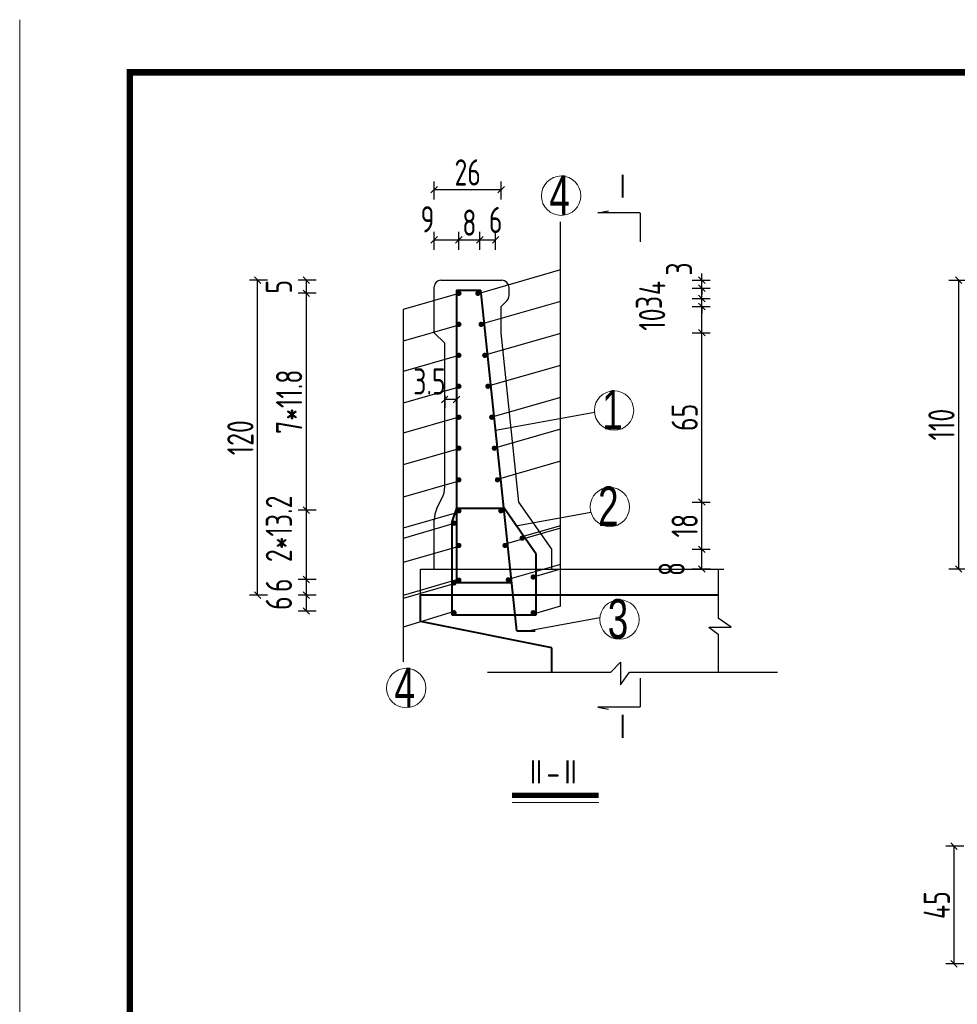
# Model space of a CAD drawing. Header units: inches. Extents: x 112594 to 193184, y 44995 to 116598.
# Tile 109 of 153: x 186820 to 187534, y 71284 to 72034. Entities that reach past the tile are written whole.
import ezdxf

# ---------------------------------------------------------------- set-up
doc = ezdxf.new("R2010")
doc.units = ezdxf.units.IN
doc.header["$MEASUREMENT"] = 0
doc.linetypes.add('CENTER', pattern=[50.8, 31.75, -6.35, 6.35, -6.35])
doc.layers.get('0').update_dxf_attribs({"lineweight": 15})
for name, color, linetype, lineweight in [('2', 5, 'CENTER', 18), ('BM1', 7, 'Continuous', 15), ('标注', 7, 'Continuous', 18), ('粗线', 1, 'Continuous', 40), ('细实线', 4, 'Continuous', 25), ('轮廓线', 1, 'Continuous', 40)]:
    doc.layers.add(name, color=color, linetype=linetype, lineweight=lineweight)
doc.styles.add('hz-e', font='hztxt_e.shx', dxfattribs={"width": 0.75, "bigfont": 'hztxt.shx'})
doc.styles.add('HZTXT', font='tssdeng.shx', dxfattribs={"width": 0.75, "bigfont": 'hztxt.shx'})
doc.dimstyles.new('ISO-100', dxfattribs={"dimtxt": 20, "dimasz": 10, "dimexe": 12.5, "dimexo": 6.25, "dimgap": 6.25, "dimtad": 1, "dimdec": 0, "dimdsep": 46, "dimtxsty": 'HZTXT', "dimblk": 'OBLIQUE', "dimcen": 2.5, "dimadec": 0, "dimazin": 0, "dimtfac": 1, "dimtdec": 0, "dimtmove": 2, "dimatfit": 3, "dimldrblk": 'OBLIQUE', "dimfxl": 15, "dimfxlon": 1, "dimarcsym": 0})

# ---------------------------------------------------------------- blocks, each defined once
blk = doc.blocks.new('_Oblique')
at = {"color": 0, "linetype": 'ByBlock', "lineweight": -2}
blk.add_line((-0.5, -0.5), (0.5, 0.5), dxfattribs=at)
blk = doc.blocks.new('*D1598')
at = {"layer": '细实线', "color": 0, "lineweight": -2}
for p, q in [((187045.72, 71596), (187031.97, 71596)), ((187038.22, 71584), (187038.22, 71596)), ((187045.72, 71584), (187031.97, 71584))]:
    blk.add_line(p, q, dxfattribs=at)
at = {"layer": '细实线', "color": 0, "lineweight": -2, "xscale": 5, "yscale": 5, "zscale": 5}
for p, rotation in [((187038.22, 71596), 90), ((187038.22, 71584), 270)]:
    blk.add_blockref('_Oblique', p, dxfattribs=dict(at, rotation=rotation))
at = {"layer": '细实线', "color": 0, "insert": (187017.28, 71590), "char_height": 20, "attachment_point": 5, "rotation": 90, "style": 'HZTXT'}
blk.add_mtext('6', dxfattribs=at)
blk = doc.blocks.new('*D1599')
at = {"layer": '细实线', "color": 0, "lineweight": -2}
for p, q in [((187045.72, 71608), (187031.97, 71608)), ((187038.22, 71596), (187038.22, 71608)), ((187045.72, 71596), (187031.97, 71596))]:
    blk.add_line(p, q, dxfattribs=at)
at = {"layer": '细实线', "color": 0, "lineweight": -2, "xscale": 5, "yscale": 5, "zscale": 5}
for p, rotation in [((187038.22, 71608), 90), ((187038.22, 71596), 270)]:
    blk.add_blockref('_Oblique', p, dxfattribs=dict(at, rotation=rotation))
at = {"layer": '细实线', "color": 0, "insert": (187017.3, 71603.63), "char_height": 20, "attachment_point": 5, "rotation": 90, "style": 'HZTXT'}
blk.add_mtext('6', dxfattribs=at)
blk = doc.blocks.new('*D1600')
at = {"layer": '细实线', "color": 0, "lineweight": -2}
for p, q in [((187045.72, 71660.8), (187031.97, 71660.8)), ((187038.22, 71608), (187038.22, 71660.8)), ((187045.72, 71608), (187031.97, 71608))]:
    blk.add_line(p, q, dxfattribs=at)
at = {"layer": '细实线', "color": 0, "lineweight": -2, "xscale": 5, "yscale": 5, "zscale": 5}
for p, rotation in [((187038.22, 71660.8), 90), ((187038.22, 71608), 270)]:
    blk.add_blockref('_Oblique', p, dxfattribs=dict(at, rotation=rotation))
at = {"layer": '细实线', "color": 0, "insert": (187017.3, 71646.57), "char_height": 20, "attachment_point": 5, "rotation": 90, "style": 'HZTXT'}
blk.add_mtext('2*13.2', dxfattribs=at)
blk = doc.blocks.new('*D1601')
at = {"layer": '细实线', "color": 0, "lineweight": -2}
for p, q in [((187045.72, 71826), (187031.97, 71826)), ((187038.22, 71660.8), (187038.22, 71826)), ((187045.72, 71660.8), (187031.97, 71660.8))]:
    blk.add_line(p, q, dxfattribs=at)
at = {"layer": '细实线', "color": 0, "lineweight": -2, "xscale": 5, "yscale": 5, "zscale": 5}
for p, rotation in [((187038.22, 71826), 90), ((187038.22, 71660.8), 270)]:
    blk.add_blockref('_Oblique', p, dxfattribs=dict(at, rotation=rotation))
at = {"layer": '细实线', "color": 0, "insert": (187025.09, 71743.4), "char_height": 20, "attachment_point": 5, "rotation": 90, "style": 'HZTXT'}
blk.add_mtext('7*11.8', dxfattribs=at)
blk = doc.blocks.new('*D1602')
at = {"layer": '细实线', "color": 0, "lineweight": -2}
for p, q in [((187045.72, 71836), (187031.97, 71836)), ((187038.22, 71826), (187038.22, 71836)), ((187045.72, 71826), (187031.97, 71826))]:
    blk.add_line(p, q, dxfattribs=at)
at = {"layer": '细实线', "color": 0, "lineweight": -2, "xscale": 5, "yscale": 5, "zscale": 5}
for p, rotation in [((187038.22, 71836), 90), ((187038.22, 71826), 270)]:
    blk.add_blockref('_Oblique', p, dxfattribs=dict(at, rotation=rotation))
at = {"layer": '细实线', "color": 0, "insert": (187017.28, 71831), "char_height": 20, "attachment_point": 5, "rotation": 90, "style": 'HZTXT'}
blk.add_mtext('5', dxfattribs=at)
blk = doc.blocks.new('*D1603')
at = {"layer": '细实线', "color": 0, "lineweight": -2}
for p, q in [((187008.57, 71836), (186994.82, 71836)), ((187001.07, 71596), (187001.07, 71836)), ((187008.57, 71596), (186994.82, 71596))]:
    blk.add_line(p, q, dxfattribs=at)
at = {"layer": '细实线', "color": 0, "lineweight": -2, "xscale": 5, "yscale": 5, "zscale": 5}
for p, rotation in [((187001.07, 71836), 90), ((187001.07, 71596), 270)]:
    blk.add_blockref('_Oblique', p, dxfattribs=dict(at, rotation=rotation))
at = {"layer": '细实线', "color": 0, "insert": (186987.94, 71716), "char_height": 20, "attachment_point": 5, "rotation": 90, "style": 'HZTXT'}
blk.add_mtext('120', dxfattribs=at)
blk = doc.blocks.new('*D1604')
at = {"layer": '细实线', "color": 0, "lineweight": -2}
for p, q in [((187135.64, 71859.22), (187135.64, 71872.97)), ((187154.44, 71859.22), (187154.44, 71872.97)), ((187135.64, 71866.72), (187154.44, 71866.72))]:
    blk.add_line(p, q, dxfattribs=at)
at = {"layer": '细实线', "color": 0, "lineweight": -2, "xscale": 5, "yscale": 5, "zscale": 5, "rotation": 180}
blk.add_blockref('_Oblique', (187135.64, 71866.72), dxfattribs=at)
at = {"layer": '细实线', "color": 0, "lineweight": -2, "xscale": 5, "yscale": 5, "zscale": 5}
blk.add_blockref('_Oblique', (187154.44, 71866.72), dxfattribs=at)
at = {"layer": '细实线', "color": 0, "insert": (187130.54, 71882.37), "char_height": 20, "attachment_point": 5, "style": 'HZTXT'}
blk.add_mtext('9', dxfattribs=at)
blk = doc.blocks.new('*D1605')
at = {"layer": '细实线', "color": 0, "lineweight": -2}
for p, q in [((187154.44, 71859.22), (187154.44, 71872.97)), ((187170.44, 71859.22), (187170.44, 71872.97)), ((187154.44, 71866.72), (187170.44, 71866.72))]:
    blk.add_line(p, q, dxfattribs=at)
at = {"layer": '细实线', "color": 0, "lineweight": -2, "xscale": 5, "yscale": 5, "zscale": 5, "rotation": 180}
blk.add_blockref('_Oblique', (187154.44, 71866.72), dxfattribs=at)
at = {"layer": '细实线', "color": 0, "lineweight": -2, "xscale": 5, "yscale": 5, "zscale": 5}
blk.add_blockref('_Oblique', (187170.44, 71866.72), dxfattribs=at)
at = {"layer": '细实线', "color": 0, "insert": (187162.44, 71879.84), "char_height": 20, "attachment_point": 5, "style": 'HZTXT'}
blk.add_mtext('8', dxfattribs=at)
blk = doc.blocks.new('*D1606')
at = {"layer": '细实线', "color": 0, "lineweight": -2}
for p, q in [((187170.44, 71859.22), (187170.44, 71872.97)), ((187182.44, 71859.22), (187182.44, 71872.97)), ((187170.44, 71866.72), (187182.44, 71866.72))]:
    blk.add_line(p, q, dxfattribs=at)
at = {"layer": '细实线', "color": 0, "lineweight": -2, "xscale": 5, "yscale": 5, "zscale": 5, "rotation": 180}
blk.add_blockref('_Oblique', (187170.44, 71866.72), dxfattribs=at)
at = {"layer": '细实线', "color": 0, "lineweight": -2, "xscale": 5, "yscale": 5, "zscale": 5}
blk.add_blockref('_Oblique', (187182.44, 71866.72), dxfattribs=at)
at = {"layer": '细实线', "color": 0, "insert": (187182.45, 71881.9), "char_height": 20, "attachment_point": 5, "style": 'HZTXT'}
blk.add_mtext('6', dxfattribs=at)
blk = doc.blocks.new('*D1607')
at = {"layer": '细实线', "color": 0, "lineweight": -2}
for p, q in [((187135.64, 71897.5), (187135.64, 71911.25)), ((187186.64, 71897.5), (187186.64, 71911.25)), ((187135.64, 71905), (187186.64, 71905))]:
    blk.add_line(p, q, dxfattribs=at)
at = {"layer": '细实线', "color": 0, "lineweight": -2, "xscale": 5, "yscale": 5, "zscale": 5, "rotation": 180}
blk.add_blockref('_Oblique', (187135.64, 71905), dxfattribs=at)
at = {"layer": '细实线', "color": 0, "lineweight": -2, "xscale": 5, "yscale": 5, "zscale": 5}
blk.add_blockref('_Oblique', (187186.64, 71905), dxfattribs=at)
at = {"layer": '细实线', "color": 0, "insert": (187161.14, 71918.12), "char_height": 20, "attachment_point": 5, "style": 'HZTXT'}
blk.add_mtext('26', dxfattribs=at)
blk = doc.blocks.new('*D1608')
at = {"layer": '细实线', "color": 0, "lineweight": -2}
for p, q in [((187143.64, 71748.17), (187143.64, 71738.85)), ((187152.65, 71745.1), (187143.64, 71745.1)), ((187152.65, 71748.17), (187152.65, 71738.85))]:
    blk.add_line(p, q, dxfattribs=at)
at = {"layer": '细实线', "color": 0, "lineweight": -2, "xscale": 5, "yscale": 5, "zscale": 5, "rotation": 180}
blk.add_blockref('_Oblique', (187143.64, 71745.1), dxfattribs=at)
at = {"layer": '细实线', "color": 0, "lineweight": -2, "xscale": 5, "yscale": 5, "zscale": 5}
blk.add_blockref('_Oblique', (187152.65, 71745.1), dxfattribs=at)
at = {"layer": '细实线', "color": 0, "insert": (187132, 71758.89), "char_height": 20, "attachment_point": 5, "style": 'HZTXT'}
blk.add_mtext('3.5', dxfattribs=at)
blk = doc.blocks.new('*D1609')
at = {"layer": '细实线', "color": 0, "lineweight": -2}
for p, q in [((187332.1, 71631), (187345.85, 71631)), ((187339.6, 71616), (187339.6, 71631)), ((187332.1, 71616), (187345.85, 71616))]:
    blk.add_line(p, q, dxfattribs=at)
at = {"layer": '细实线', "color": 0, "lineweight": -2, "xscale": 5, "yscale": 5, "zscale": 5}
for p, rotation in [((187339.6, 71631), 90), ((187339.6, 71616), 270)]:
    blk.add_blockref('_Oblique', p, dxfattribs=dict(at, rotation=rotation))
at = {"layer": '细实线', "color": 0, "insert": (187316.52, 71616), "char_height": 20, "attachment_point": 5, "rotation": 90, "style": 'HZTXT'}
blk.add_mtext('8', dxfattribs=at)
blk = doc.blocks.new('*D1610')
at = {"layer": '细实线', "color": 0, "lineweight": -2}
for p, q in [((187332.1, 71667), (187345.85, 71667)), ((187339.6, 71631), (187339.6, 71667)), ((187332.1, 71631), (187345.85, 71631))]:
    blk.add_line(p, q, dxfattribs=at)
at = {"layer": '细实线', "color": 0, "lineweight": -2, "xscale": 5, "yscale": 5, "zscale": 5}
for p, rotation in [((187339.6, 71667), 90), ((187339.6, 71631), 270)]:
    blk.add_blockref('_Oblique', p, dxfattribs=dict(at, rotation=rotation))
at = {"layer": '细实线', "color": 0, "insert": (187326.47, 71649), "char_height": 20, "attachment_point": 5, "rotation": 90, "style": 'HZTXT'}
blk.add_mtext('18', dxfattribs=at)
blk = doc.blocks.new('*D1611')
at = {"layer": '细实线', "color": 0, "lineweight": -2}
for p, q in [((187332.1, 71796), (187345.85, 71796)), ((187339.6, 71667), (187339.6, 71796)), ((187332.1, 71667), (187345.85, 71667))]:
    blk.add_line(p, q, dxfattribs=at)
at = {"layer": '细实线', "color": 0, "lineweight": -2, "xscale": 5, "yscale": 5, "zscale": 5}
for p, rotation in [((187339.6, 71796), 90), ((187339.6, 71667), 270)]:
    blk.add_blockref('_Oblique', p, dxfattribs=dict(at, rotation=rotation))
at = {"layer": '细实线', "color": 0, "insert": (187326.47, 71731.5), "char_height": 20, "attachment_point": 5, "rotation": 90, "style": 'HZTXT'}
blk.add_mtext('65', dxfattribs=at)
blk = doc.blocks.new('*D1612')
at = {"layer": '细实线', "color": 0, "lineweight": -2}
for p, q in [((187332.1, 71816), (187345.85, 71816)), ((187339.6, 71796), (187339.6, 71816)), ((187332.1, 71796), (187345.85, 71796))]:
    blk.add_line(p, q, dxfattribs=at)
at = {"layer": '细实线', "color": 0, "lineweight": -2, "xscale": 5, "yscale": 5, "zscale": 5}
for p, rotation in [((187339.6, 71816), 90), ((187339.6, 71796), 270)]:
    blk.add_blockref('_Oblique', p, dxfattribs=dict(at, rotation=rotation))
at = {"layer": '细实线', "color": 0, "insert": (187301.68, 71806), "char_height": 20, "attachment_point": 5, "rotation": 90, "style": 'HZTXT'}
blk.add_mtext('10', dxfattribs=at)
blk = doc.blocks.new('*D1613')
at = {"layer": '细实线', "color": 0, "lineweight": -2}
for p, q in [((187332.1, 71822), (187345.85, 71822)), ((187339.6, 71822), (187339.6, 71827)), ((187339.6, 71816), (187339.6, 71822)), ((187332.1, 71816), (187345.85, 71816)), ((187339.6, 71816), (187339.6, 71811))]:
    blk.add_line(p, q, dxfattribs=at)
at = {"layer": '细实线', "color": 0, "lineweight": -2, "xscale": 5, "yscale": 5, "zscale": 5}
for p, rotation in [((187339.6, 71822), 270), ((187339.6, 71816), 90)]:
    blk.add_blockref('_Oblique', p, dxfattribs=dict(at, rotation=rotation))
at = {"layer": '细实线', "color": 0, "insert": (187299.22, 71819), "char_height": 20, "attachment_point": 5, "rotation": 90, "style": 'HZTXT'}
blk.add_mtext('3', dxfattribs=at)
blk = doc.blocks.new('*D1614')
at = {"layer": '细实线', "color": 0, "lineweight": -2}
for p, q in [((187332.1, 71830), (187345.85, 71830)), ((187339.6, 71822), (187339.6, 71830)), ((187332.1, 71822), (187345.85, 71822))]:
    blk.add_line(p, q, dxfattribs=at)
at = {"layer": '细实线', "color": 0, "lineweight": -2, "xscale": 5, "yscale": 5, "zscale": 5}
for p, rotation in [((187339.6, 71830), 90), ((187339.6, 71822), 270)]:
    blk.add_blockref('_Oblique', p, dxfattribs=dict(at, rotation=rotation))
at = {"layer": '细实线', "color": 0, "insert": (187301.83, 71830), "char_height": 20, "attachment_point": 5, "rotation": 90, "style": 'HZTXT'}
blk.add_mtext('4', dxfattribs=at)
blk = doc.blocks.new('*D1615')
at = {"layer": '细实线', "color": 0, "lineweight": -2}
for p, q in [((187332.1, 71836), (187345.85, 71836)), ((187339.6, 71836), (187339.6, 71841)), ((187339.6, 71830), (187339.6, 71836)), ((187332.1, 71830), (187345.85, 71830)), ((187339.6, 71830), (187339.6, 71825))]:
    blk.add_line(p, q, dxfattribs=at)
at = {"layer": '细实线', "color": 0, "lineweight": -2, "xscale": 5, "yscale": 5, "zscale": 5}
for p, rotation in [((187339.6, 71836), 270), ((187339.6, 71830), 90)]:
    blk.add_blockref('_Oblique', p, dxfattribs=dict(at, rotation=rotation))
at = {"layer": '细实线', "color": 0, "insert": (187322.22, 71844.56), "char_height": 20, "attachment_point": 5, "rotation": 90, "style": 'HZTXT'}
blk.add_mtext('3', dxfattribs=at)
blk = doc.blocks.new('*D1616')
at = {"layer": '细实线', "color": 0, "lineweight": -2}
for p, q in [((187527.79, 71836), (187541.54, 71836)), ((187535.29, 71616), (187535.29, 71836)), ((187527.79, 71616), (187541.54, 71616))]:
    blk.add_line(p, q, dxfattribs=at)
at = {"layer": '细实线', "color": 0, "lineweight": -2, "xscale": 5, "yscale": 5, "zscale": 5}
for p, rotation in [((187535.29, 71836), 90), ((187535.29, 71616), 270)]:
    blk.add_blockref('_Oblique', p, dxfattribs=dict(at, rotation=rotation))
at = {"layer": '细实线', "color": 0, "insert": (187522.16, 71726), "char_height": 20, "attachment_point": 5, "rotation": 90, "style": 'HZTXT'}
blk.add_mtext('110', dxfattribs=at)
blk = doc.blocks.new('*D2061')
at = {"layer": '细实线', "color": 0, "lineweight": -2}
for p, q in [((187539.24, 71404.77), (187525.49, 71404.77)), ((187531.74, 71315.17), (187531.74, 71404.77)), ((187539.24, 71315.17), (187525.49, 71315.17))]:
    blk.add_line(p, q, dxfattribs=at)
at = {"layer": '细实线', "color": 0, "lineweight": -2, "xscale": 5, "yscale": 5, "zscale": 5}
for p, rotation in [((187531.74, 71404.77), 90), ((187531.74, 71315.17), 270)]:
    blk.add_blockref('_Oblique', p, dxfattribs=dict(at, rotation=rotation))
at = {"layer": '细实线', "color": 0, "insert": (187518.61, 71359.97), "char_height": 20, "attachment_point": 5, "rotation": 90, "style": 'HZTXT'}
blk.add_mtext('45', dxfattribs=at)

msp = doc.modelspace()

# ---------------------------------------------------------------- linework, layer by layer
msp.add_line((186819.76981, 70534.30494), (186819.76981, 72034.45647))
at = {"layer": '2', "color": 7, "linetype": 'Continuous'}
for centre in [(187232.35068, 71900.38573), (187272.64938, 71736.69014), (187269.46491, 71663.23179), (187276.80439, 71577.46152), (187114.32146, 71525.33374)]:
    msp.add_circle(centre, 15, dxfattribs=at)
at = {"layer": 'BM1', "color": 0, "linetype": 'Continuous', "const_width": 4.99949}
msp.add_lwpolyline([(186903.69186, 70559.30239), (186903.69186, 71994.30598), (188916.18652, 71994.30598), (188916.18652, 70559.30239)], close=True, dxfattribs=at)
at = {"layer": '标注'}
msp.add_line((187195.03321, 71438.17502), (187260.97454, 71438.17502), dxfattribs=at)
at = {"layer": '标注', "const_width": 4}
msp.add_lwpolyline([(187195.03321, 71443.65734), (187260.97454, 71443.65734)], dxfattribs=at)
at = {"layer": '粗线'}
for p, q in [((187152.65483, 71828.36303), (187152.65483, 71605.70803)), ((187152.65483, 71828.36303), (187171.15941, 71828.36303)), ((187198.52015, 71568.83834), (187171.15941, 71828.36303)), ((187152.65483, 71662.30156), (187148.94212, 71651.83069)), ((187152.65483, 71662.30156), (187188.88818, 71662.30156)), ((187213.23831, 71627.23736), (187188.88818, 71662.30156)), ((187148.94212, 71651.83069), (187148.94212, 71581.06827)), ((187213.23831, 71581.06827), (187213.23831, 71627.23736)), ((187152.65483, 71605.70803), (187194.63311, 71605.70803)), ((187148.94212, 71581.06827), (187213.23831, 71581.06827)), ((187198.52015, 71568.83834), (187212.52015, 71568.83834))]:
    msp.add_line(p, q, dxfattribs=at)
at = {"layer": '细实线'}
for p, q in [((187260.3633, 71887.26891), (187268.38011, 71888.89046)), ((187292.59859, 71887.26891), (187260.3633, 71887.26891)), ((187231.74343, 71587.66018), (187231.74343, 71880.39495)), ((187231.74343, 71843.83399), (187169.94384, 71825.99538)), ((187140.63831, 71835.99538), (187187.03831, 71835.99538)), ((187135.63831, 71795.99538), (187135.63831, 71830.99538)), ((187192.63831, 71829.99538), (187192.63831, 71830.39538)), ((187192.63831, 71824.31498), (187192.63831, 71829.99538)), ((187154.43831, 71825.99538), (187111.9418, 71813.72866)), ((187231.74343, 71819.81965), (187171.37927, 71802.39538)), ((187186.63831, 71815.99538), (187190.99811, 71820.35518)), ((187111.9418, 71813.72866), (187111.9418, 71545.19167)), ((187186.63831, 71795.99538), (187186.63831, 71815.99538)), ((187154.43831, 71801.84556), (187111.9418, 71789.57883)), ((187143.63831, 71787.99538), (187135.63831, 71795.99538)), ((187231.74343, 71795.41814), (187174.15601, 71778.79538)), ((187200.23831, 71666.99538), (187186.63831, 71795.99538)), ((187143.63831, 71678.71674), (187143.63831, 71787.99538)), ((187154.43831, 71778.62465), (187111.9418, 71766.35793)), ((187231.74343, 71771.12261), (187176.56558, 71755.19538)), ((187154.43831, 71754.47483), (187111.9418, 71742.2081)), ((187231.74343, 71746.68536), (187179.46613, 71731.59538)), ((187154.43831, 71731.71838), (187111.9418, 71719.45165)), ((187182.39812, 71721.76053), (187257.70116, 71735.44481)), ((187231.74343, 71722.50307), (187181.4834, 71707.99538)), ((187154.43831, 71707.56855), (187111.9418, 71695.30183)), ((187231.74343, 71698.03079), (187182.84416, 71683.91589)), ((187154.43831, 71682.95427), (187111.9418, 71670.68755)), ((187137.74977, 71662.2183), (187141.52686, 71669.77247)), ((187225.23831, 71630.99538), (187200.23831, 71666.99538)), ((187154.43831, 71659.26918), (187111.9418, 71647.00246)), ((187197.76894, 71648.84556), (187255.00402, 71659.24648)), ((187151.71638, 71650.81057), (187111.9418, 71639.32953)), ((187135.63831, 71615.99538), (187135.63831, 71653.27402)), ((187231.74343, 71648.90391), (187202.43016, 71640.44256)), ((187231.74343, 71647.07289), (187189.62706, 71634.91589)), ((187154.43831, 71633.26181), (187111.9418, 71620.99509)), ((187225.23831, 71615.99538), (187225.23831, 71630.99538)), ((187231.74343, 71619.48879), (187191.06381, 71607.74651)), ((187125.23831, 71615.99538), (187356.21068, 71615.99538)), ((187125.23831, 71595.99538), (187125.23831, 71615.99538)), ((187231.74343, 71615.87839), (187211.02296, 71609.89737)), ((187352.09705, 71615.99538), (187352.09705, 71578.57954)), ((187154.43831, 71608.18335), (187111.9418, 71595.91663)), ((187151.67691, 71605.04914), (187111.9418, 71593.5795)), ((187231.74343, 71587.66018), (187211.02296, 71581.67916)), ((187150.71784, 71583.67916), (187111.9418, 71571.7668)), ((187205.10842, 71568.76352), (187261.89223, 71579.08243)), ((187361.86815, 71571.61884), (187352.09705, 71578.57954)), ((187344.88795, 71571.61884), (187361.86815, 71571.61884)), ((187344.88795, 71571.61884), (187352.09705, 71566.37095)), ((187352.09705, 71566.37095), (187352.09705, 71537.51622)), ((187277.52885, 71545.09438), (187270.28457, 71537.51622)), ((187277.52885, 71545.09438), (187277.52885, 71527.69515)), ((187176.15628, 71537.51622), (187270.28457, 71537.51622)), ((187277.52885, 71527.69515), (187284.40278, 71537.51622)), ((187284.40278, 71537.51622), (187397.23046, 71537.51622)), ((187292.59859, 71510.74203), (187260.3633, 71510.74203)), ((187260.3633, 71510.74203), (187268.38011, 71509.12049))]:
    msp.add_line(p, q, dxfattribs=at)
at = {"layer": '细实线', "const_width": 1}
for points in [[(187292.59859, 71865.11858), (187292.59859, 71887.26891)], [(187292.59859, 71532.89236), (187292.59859, 71510.74203)]]:
    msp.add_lwpolyline(points, dxfattribs=at)
at = {"layer": '细实线', "const_width": 2}
for points in [[(187153.43831, 71825.99538, 1), (187155.43831, 71825.99538, 1)], [(187167.94384, 71825.99538, 1), (187169.94384, 71825.99538, 1)], [(187153.43831, 71802.39538, 1), (187155.43831, 71802.39538, 1)], [(187170.37927, 71802.39538, 1), (187172.37927, 71802.39538, 1)], [(187153.43831, 71778.79538, 1), (187155.43831, 71778.79538, 1)], [(187173.15601, 71778.79538, 1), (187175.15601, 71778.79538, 1)], [(187153.43831, 71755.19538, 1), (187155.43831, 71755.19538, 1)], [(187175.56558, 71755.19538, 1), (187177.56558, 71755.19538, 1)], [(187153.43831, 71731.59538, 1), (187155.43831, 71731.59538, 1)], [(187178.46613, 71731.59538, 1), (187180.46613, 71731.59538, 1)], [(187153.43831, 71707.99538, 1), (187155.43831, 71707.99538, 1)], [(187180.4834, 71707.99538, 1), (187182.4834, 71707.99538, 1)], [(187153.43831, 71683.91589, 1), (187155.43831, 71683.91589, 1)], [(187182.84416, 71683.91589, 1), (187184.84416, 71683.91589, 1)], [(187153.43831, 71660.31589, 1), (187155.43831, 71660.31589, 1)], [(187185.4405, 71660.31589, 1), (187187.4405, 71660.31589, 1)], [(187149.71784, 71650.86453, 1), (187151.71784, 71650.86453, 1)], [(187201.61846, 71639.46045, 1), (187203.61846, 71639.46045, 1)], [(187153.43831, 71633.91589, 1), (187155.43831, 71633.91589, 1)], [(187188.62706, 71633.91589, 1), (187190.62706, 71633.91589, 1)], [(187191.06381, 71607.74651, 1), (187193.06381, 71607.74651, 1)], [(187210.02296, 71609.89737, 1), (187212.02296, 71609.89737, 1)], [(187149.71784, 71605.33231, 1), (187151.71784, 71605.33231, 1)], [(187153.43831, 71607.51589, 1), (187155.43831, 71607.51589, 1)], [(187149.71784, 71582.67916, 1), (187151.71784, 71582.67916, 1)], [(187210.02296, 71582.67916, 1), (187212.02296, 71582.67916, 1)]]:
    msp.add_lwpolyline(points, format="xyb", close=True, dxfattribs=at)
at = {"layer": '细实线'}
for centre, radius, start, end in [((187140.63831, 71830.99538), 5, 90, 180), ((187187.03831, 71830.39538), 5.6, 0, 90), ((187187.03831, 71824.31498), 5.6, 315, 0), ((187123.63831, 71678.71674), 20, 333.43494882, 0), ((187155.63831, 71653.27402), 20, 153.43494882, 180)]:
    msp.add_arc(centre, radius, start, end, dxfattribs=at)
at = {"layer": '轮廓线'}
for p, q in [((187125.23831, 71575.99538), (187125.23831, 71595.99538)), ((187352.09705, 71595.99538), (187125.23831, 71595.99538)), ((187225.23831, 71555.99538), (187125.23831, 71575.99538)), ((187225.23831, 71537.51622), (187225.23831, 71555.99538))]:
    msp.add_line(p, q, dxfattribs=at)

# ---------------------------------------------------------------- texts
at = {"style": 'hz-e', "width": 0.7}
for s, p in [('4', (187223.3798, 71885.97838)), ('1', (187263.6785, 71722.28279)), ('2', (187260.49403, 71648.82444)), ('3', (187267.83352, 71563.05417)), ('4', (187105.35058, 71510.92639))]:
    msp.add_text(s, height=30, dxfattribs=at).set_placement(p)
at = {"layer": '标注', "style": 'HZTXT', "width": 0.8}
for s, p in [('Ⅰ', (187271.20131, 71896.84914)), ('Ⅰ', (187271.20131, 71485.41377)), ('Ⅱ-Ⅱ', (187205.15793, 71450.70812))]:
    msp.add_text(s, height=20, dxfattribs=at).set_placement(p)

# ---------------------------------------------------------------- dimensions: what is measured, and where the dimension line sits
at = {"layer": '细实线'}
for base, p1, p2, picture, middle in [((187186.6383146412, 71904.999821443), (187135.6383146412, 71887.3269243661), (187186.6383146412, 71881.6756063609), '*D1607', (187161.1383146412, 71918.124821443)), ((187170.43831, 71866.71898), (187154.43831, 71853.98573), (187170.43831, 71853.98573), '*D1605', (187162.43831, 71879.84398))]:
    dim = msp.add_linear_dim(base=base, p1=p1, p2=p2, dimstyle='ISO-100', override={"dimscale": 0.5, "dimtxt": 40, "dimlfac": 0.5}, dxfattribs=at)
    dim.commit()
    dim.dimension.update_dxf_attribs({"geometry": picture, "text_midpoint": middle})
for base, p1, p2, picture, middle in [((187154.43831, 71866.71898), (187135.63831, 71853.98573), (187154.43831, 71853.98573), '*D1604', (187130.54105, 71882.36806)), ((187182.43831, 71866.71898), (187170.43831, 71853.98573), (187182.43831, 71853.98573), '*D1606', (187182.44624, 71881.89663))]:
    dim = msp.add_linear_dim(base=base, p1=p1, p2=p2, dimstyle='ISO-100', override={"dimscale": 0.5, "dimtxt": 40, "dimlfac": 0.5}, dxfattribs=at)
    dim.commit()
    dim.dimension.update_dxf_attribs({"geometry": picture, "text_midpoint": middle, "dimtype": 160})
for base, p1, p2, angle, picture, middle in [((187339.59705, 71835.99538), (187301.82691, 71829.99538), (187301.82691, 71835.99538), 270, '*D1615', (187322.21985, 71844.56188)), ((187339.59705, 71829.99538), (187301.82691, 71821.99538), (187301.82691, 71829.99538), 270, '*D1614', (187301.82691, 71829.99538)), ((187339.59705, 71821.99538), (187301.82691, 71815.99538), (187301.82691, 71821.99538), 270, '*D1613', (187299.22421, 71818.99538)), ((187339.59705, 71815.99538), (187301.82691, 71795.99538), (187301.82691, 71815.99538), 270, '*D1612', (187301.682, 71805.99538)), ((187339.5970466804, 71630.9953844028), (187301.8269120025, 71615.9953844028), (187301.8269120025, 71630.9953844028), 270, '*D1609', (187316.5199311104, 71615.9953844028)), ((187038.21722, 71607.99538), (187075.81462, 71595.99538), (187075.81462, 71607.99538), 90, '*D1599', (187017.29986, 71603.62937))]:
    dim = msp.add_linear_dim(base=base, p1=p1, p2=p2, angle=angle, dimstyle='ISO-100', override={"dimscale": 0.5, "dimtxt": 40, "dimlfac": 0.5}, dxfattribs=at)
    dim.commit()
    dim.dimension.update_dxf_attribs({"geometry": picture, "text_midpoint": middle, "dimtype": 160})
for base, p1, p2, angle, picture, middle in [((187001.06672, 71835.99538), (187063.31462, 71595.99538), (187063.31462, 71835.99538), 90, '*D1603', (186987.94172, 71715.99538)), ((187038.21722, 71835.99538), (187091.21462, 71825.99538), (187096.29033, 71835.99538), 90, '*D1602', (187017.27972, 71830.99538)), ((187535.28978, 71835.99538), (187520.38729, 71615.99538), (187520.38729, 71835.99538), 90, '*D1616', (187522.16478, 71725.99538)), ((187339.5970466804, 71795.9953844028), (187301.8269120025, 71666.9953844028), (187301.8269120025, 71795.9953844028), 270, '*D1611', (187326.4720466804, 71731.4953844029)), ((187339.59705, 71666.99538), (187301.82691, 71630.99538), (187301.82691, 71666.99538), 270, '*D1610', (187326.47205, 71648.99538)), ((187038.21722, 71595.99538), (187075.81462, 71583.99538), (187075.81462, 71595.99538), 90, '*D1598', (187017.27972, 71589.99538)), ((187531.73744, 71404.77405), (187559.45209, 71315.17405), (187559.45209, 71404.77405), 90, '*D2061', (187518.61244, 71359.97405))]:
    dim = msp.add_linear_dim(base=base, p1=p1, p2=p2, angle=angle, dimstyle='ISO-100', override={"dimscale": 0.5, "dimtxt": 40, "dimlfac": 0.5}, dxfattribs=at)
    dim.commit()
    dim.dimension.update_dxf_attribs({"geometry": picture, "text_midpoint": middle})
dim = msp.add_linear_dim(base=(187038.21722, 71825.99538), p1=(187075.81462, 71660.79538), p2=(187091.21462, 71825.99538), angle=90, text='7*11.8', dimstyle='ISO-100', override={"dimscale": 0.5, "dimtxt": 40, "dimlfac": 0.5}, dxfattribs=at)
dim.commit()
dim.dimension.update_dxf_attribs({"geometry": '*D1601', "text_midpoint": (187025.09222, 71743.39538)})
dim = msp.add_linear_dim(base=(187143.63831, 71745.10347), p1=(187152.65483, 71751.294), p2=(187143.63831, 71751.294), text='3.5', dimstyle='ISO-100', override={"dimscale": 0.5, "dimtxt": 40, "dimlfac": 0.5}, dxfattribs=at)
dim.commit()
dim.dimension.update_dxf_attribs({"geometry": '*D1608', "text_midpoint": (187131.99942, 71758.8927), "dimtype": 160})
dim = msp.add_linear_dim(base=(187038.21722, 71660.79538), p1=(187075.81462, 71607.99538), p2=(187075.81462, 71660.79538), angle=90, text='2*13.2', dimstyle='ISO-100', override={"dimscale": 0.5, "dimtxt": 40, "dimlfac": 0.5}, dxfattribs=at)
dim.commit()
dim.dimension.update_dxf_attribs({"geometry": '*D1600', "text_midpoint": (187017.29986, 71646.57302), "dimtype": 160})

doc.saveas('drawing.dxf')
